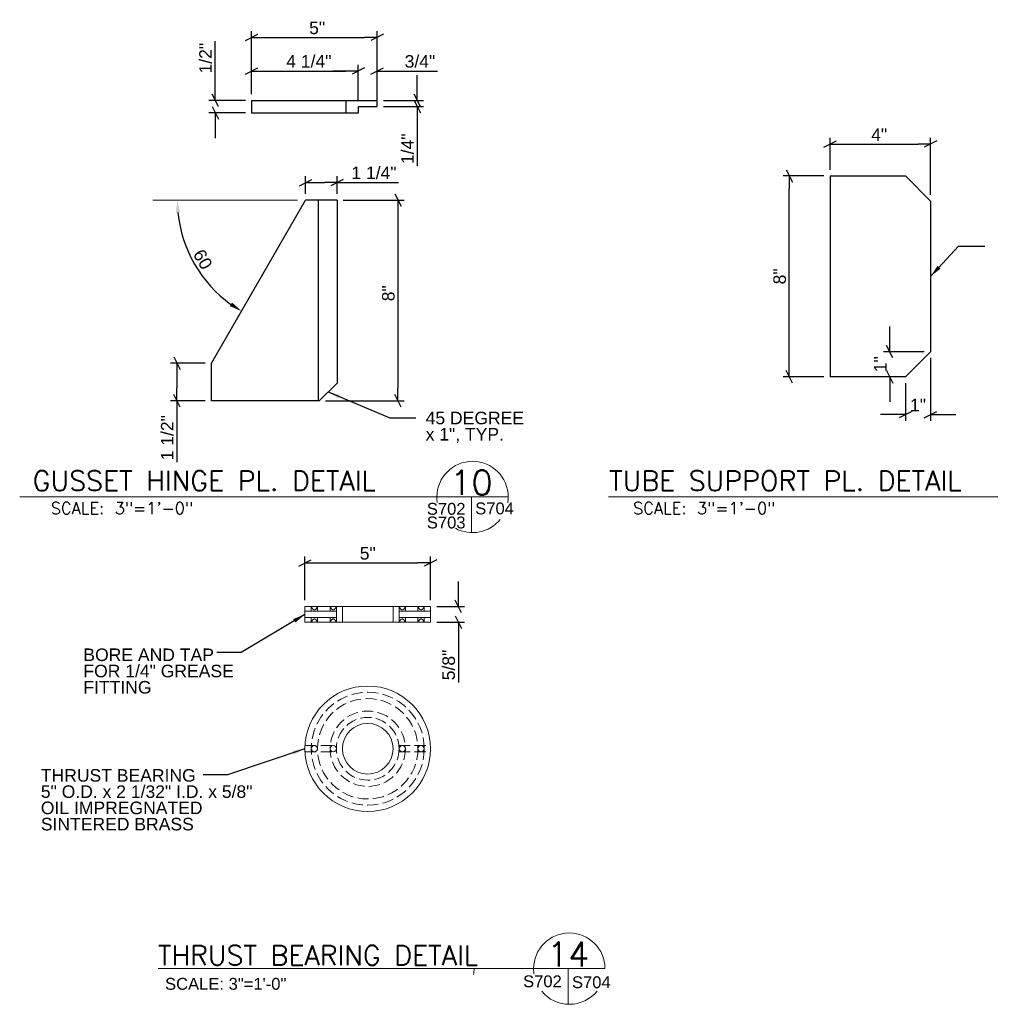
# Model space of a CAD drawing. Header units: inches. Extents: x 278 to 388, y 4 to 81.
# Tile 2 of 5: x 307 to 346, y 4 to 43. Entities that reach past the tile are written whole.
import ezdxf
from ezdxf.enums import TextEntityAlignment as Align

# ---------------------------------------------------------------- set-up
doc = ezdxf.new("R2010")
doc.units = ezdxf.units.IN
doc.header["$MEASUREMENT"] = 0
doc.linetypes.add('DGN Style 3', pattern=[0.621993, 0.444281, -0.177712])
for name, color, linetype, lineweight in [('G-ANN-TTLB', 7, 'Continuous', 0), ('G-ANNO-DIM', 1, 'Continuous', 0), ('G-ANNO-TEXT', 7, 'Continuous', 0), ('S-FSTN-MISC', 12, 'Continuous', 13), ('S-STIF-TRAN', 3, 'Continuous', 30)]:
    doc.layers.add(name, color=color, linetype=linetype, lineweight=lineweight)
doc.styles.add("3 1'-0", font='arial.ttf', dxfattribs={"height": 0.5})
doc.styles.get("Standard").update_dxf_attribs({"font": 'txt.shx'})
doc.styles.add('SUBTITLE 4.7625', font='romans.shx', dxfattribs={"width": 0.8, "height": 187.5})
doc.styles.add('TITLE20', font='simplex.shx', dxfattribs={"height": 5000})
doc.dimstyles.new("3 1'-0", dxfattribs={"dimtxt": 0.5, "dimasz": 0.5, "dimexe": 0.25, "dimexo": 0.25, "dimgap": 0.125, "dimtad": 1, "dimdec": 4, "dimzin": 7, "dimdsep": 46, "dimlunit": 4, "dimtxsty": "3 1'-0", "dimblk": '_Oblique_0.5', "dimcen": 0.09, "dimadec": 4, "dimazin": 3, "dimtfac": 1, "dimtdec": 4, "dimtofl": 0, "dimtmove": 0, "dimatfit": 3, "dimfxl": 1, "dimfrac": 2, "dimtolj": 1, "dimtzin": 7, "dimarcsym": 1})

# ---------------------------------------------------------------- blocks, each defined once
blk = doc.blocks.new('_Oblique_0.5')
at = {"color": 0, "linetype": 'ByBlock', "lineweight": -2}
for p, q in [((0, 0), (-1, 0)), ((0.5, 0.25), (-0.5, -0.25))]:
    blk.add_line(p, q, dxfattribs=at)
blk = doc.blocks.new('*D35')
at = {"layer": 'Defpoints', "color": 0, "lineweight": 0, "transparency": 16777216}
for p in [(320.488, 40.7), (316.238, 39.531), (320.488, 39.281)]:
    blk.add_point(p, dxfattribs=at)
at = {"layer": 'G-ANNO-DIM', "color": 0, "lineweight": -2, "transparency": 16777216}
for p, q in [((316.238, 39.781), (316.238, 40.95)), ((320.488, 39.531), (320.488, 40.95)), ((316.738, 40.7), (319.988, 40.7))]:
    blk.add_line(p, q, dxfattribs=at)
at = {"layer": 'G-ANNO-DIM', "color": 0, "lineweight": -2, "transparency": 16777216, "xscale": 0.5, "yscale": 0.5, "zscale": 0.5, "rotation": 180}
blk.add_blockref('_Oblique_0.5', (316.238, 40.7), dxfattribs=at)
at = {"layer": 'G-ANNO-DIM', "color": 0, "lineweight": -2, "transparency": 16777216, "xscale": 0.5, "yscale": 0.5, "zscale": 0.5}
blk.add_blockref('_Oblique_0.5', (320.488, 40.7), dxfattribs=at)
at = {"layer": 'G-ANNO-DIM', "color": 0, "transparency": 16777216, "insert": (318.516, 41.083), "char_height": 0.5, "attachment_point": 5, "style": "3 1'-0"}
blk.add_mtext('\\A1;4 1/4"', dxfattribs=at)
blk = doc.blocks.new('*D36')
at = {"layer": 'Defpoints', "color": 0, "lineweight": 0, "transparency": 16777216}
for p in [(321.238, 40.697), (320.488, 39.281), (321.238, 39.281)]:
    blk.add_point(p, dxfattribs=at)
at = {"layer": 'G-ANNO-DIM', "color": 0, "lineweight": -2, "transparency": 16777216}
for p, q in [((320.488, 39.531), (320.488, 40.947)), ((321.238, 39.531), (321.238, 40.947)), ((319.988, 40.697), (319.488, 40.697)), ((321.738, 40.697), (323.645, 40.697))]:
    blk.add_line(p, q, dxfattribs=at)
at = {"layer": 'G-ANNO-DIM', "color": 0, "lineweight": -2, "transparency": 16777216, "xscale": 0.5, "yscale": 0.5, "zscale": 0.5}
blk.add_blockref('_Oblique_0.5', (320.488, 40.697), dxfattribs=at)
at = {"layer": 'G-ANNO-DIM', "color": 0, "lineweight": -2, "transparency": 16777216, "xscale": 0.5, "yscale": 0.5, "zscale": 0.5, "rotation": 180}
blk.add_blockref('_Oblique_0.5', (321.238, 40.697), dxfattribs=at)
at = {"layer": 'G-ANNO-DIM', "color": 0, "transparency": 16777216, "insert": (322.942, 41.081), "char_height": 0.5, "attachment_point": 5, "style": "3 1'-0"}
blk.add_mtext('\\A1;3/4"', dxfattribs=at)
blk = doc.blocks.new('*D37')
at = {"layer": 'Defpoints', "color": 0, "lineweight": 0, "transparency": 16777216}
for p in [(314.789, 39.531), (316.238, 39.531), (316.238, 39.031)]:
    blk.add_point(p, dxfattribs=at)
at = {"layer": 'G-ANNO-DIM', "color": 0, "lineweight": -2, "transparency": 16777216}
for p, q in [((314.789, 40.031), (314.789, 41.891)), ((315.988, 39.531), (314.539, 39.531)), ((315.988, 39.031), (314.539, 39.031)), ((314.789, 38.531), (314.789, 38.031))]:
    blk.add_line(p, q, dxfattribs=at)
at = {"layer": 'G-ANNO-DIM', "color": 0, "lineweight": -2, "transparency": 16777216, "xscale": 0.5, "yscale": 0.5, "zscale": 0.5}
for p, rotation in [((314.789, 39.531), 270), ((314.789, 39.031), 90)]:
    blk.add_blockref('_Oblique_0.5', p, dxfattribs=dict(at, rotation=rotation))
at = {"layer": 'G-ANNO-DIM', "color": 0, "transparency": 16777216, "insert": (314.405, 41.211), "char_height": 0.5, "attachment_point": 5, "rotation": 90, "style": "3 1'-0"}
blk.add_mtext('\\A1;1/2"', dxfattribs=at)
blk = doc.blocks.new('*D38')
at = {"layer": 'Defpoints', "color": 0, "lineweight": 0, "transparency": 16777216}
for p in [(321.238, 39.531), (321.238, 39.281), (322.836, 39.281)]:
    blk.add_point(p, dxfattribs=at)
at = {"layer": 'G-ANNO-DIM', "color": 0, "lineweight": -2, "transparency": 16777216}
for p, q in [((322.836, 40.031), (322.836, 40.531)), ((321.488, 39.531), (323.086, 39.531)), ((321.488, 39.281), (323.086, 39.281)), ((322.836, 38.781), (322.836, 36.921))]:
    blk.add_line(p, q, dxfattribs=at)
at = {"layer": 'G-ANNO-DIM', "color": 0, "lineweight": -2, "transparency": 16777216, "xscale": 0.5, "yscale": 0.5, "zscale": 0.5}
for p, rotation in [((322.836, 39.531), 270), ((322.836, 39.281), 90)]:
    blk.add_blockref('_Oblique_0.5', p, dxfattribs=dict(at, rotation=rotation))
at = {"layer": 'G-ANNO-DIM', "color": 0, "transparency": 16777216, "insert": (322.452, 37.601), "char_height": 0.5, "attachment_point": 5, "rotation": 90, "style": "3 1'-0"}
blk.add_mtext('\\A1;1/4"', dxfattribs=at)
blk = doc.blocks.new('*D39')
at = {"layer": 'Defpoints', "color": 0, "lineweight": 0, "transparency": 16777216}
for p in [(321.238, 42.037), (316.238, 39.531), (321.238, 39.531)]:
    blk.add_point(p, dxfattribs=at)
at = {"layer": 'G-ANNO-DIM', "color": 0, "lineweight": -2, "transparency": 16777216}
for p, q in [((316.238, 39.781), (316.238, 42.287)), ((316.738, 42.037), (320.738, 42.037)), ((321.238, 39.781), (321.238, 42.287))]:
    blk.add_line(p, q, dxfattribs=at)
at = {"layer": 'G-ANNO-DIM', "color": 0, "lineweight": -2, "transparency": 16777216, "xscale": 0.5, "yscale": 0.5, "zscale": 0.5, "rotation": 180}
blk.add_blockref('_Oblique_0.5', (316.238, 42.037), dxfattribs=at)
at = {"layer": 'G-ANNO-DIM', "color": 0, "lineweight": -2, "transparency": 16777216, "xscale": 0.5, "yscale": 0.5, "zscale": 0.5}
blk.add_blockref('_Oblique_0.5', (321.238, 42.037), dxfattribs=at)
at = {"layer": 'G-ANNO-DIM', "color": 0, "transparency": 16777216, "insert": (318.847, 42.417), "char_height": 0.5, "attachment_point": 5, "style": "3 1'-0"}
blk.add_mtext('\\A1;5"', dxfattribs=at)
blk = doc.blocks.new('*D40')
at = {"layer": 'Defpoints', "color": 0, "lineweight": 0, "transparency": 16777216}
for p in [(319.639, 35.56), (318.932, 27.56), (322.065, 27.56)]:
    blk.add_point(p, dxfattribs=at)
at = {"layer": 'G-ANNO-DIM', "color": 0, "lineweight": -2, "transparency": 16777216}
for p, q in [((319.889, 35.56), (322.315, 35.56)), ((322.065, 35.06), (322.065, 28.06)), ((319.182, 27.56), (322.315, 27.56))]:
    blk.add_line(p, q, dxfattribs=at)
at = {"layer": 'G-ANNO-DIM', "color": 0, "lineweight": -2, "transparency": 16777216, "xscale": 0.5, "yscale": 0.5, "zscale": 0.5}
for p, rotation in [((322.065, 35.56), 90), ((322.065, 27.56), 270)]:
    blk.add_blockref('_Oblique_0.5', p, dxfattribs=dict(at, rotation=rotation))
at = {"layer": 'G-ANNO-DIM', "color": 0, "transparency": 16777216, "insert": (321.685, 31.844), "char_height": 0.5, "attachment_point": 5, "rotation": 90, "style": "3 1'-0"}
blk.add_mtext('\\A1;8"', dxfattribs=at)
blk = doc.blocks.new('*D41')
at = {"layer": 'Defpoints', "color": 0, "lineweight": 0, "transparency": 16777216}
for p in [(313.262, 29.06), (314.639, 29.06), (314.639, 27.56)]:
    blk.add_point(p, dxfattribs=at)
at = {"layer": 'G-ANNO-DIM', "color": 0, "lineweight": -2, "transparency": 16777216}
for p, q in [((314.389, 29.06), (313.012, 29.06)), ((313.262, 28.56), (313.262, 28.06)), ((314.389, 27.56), (313.012, 27.56)), ((313.262, 27.56), (313.262, 25.118))]:
    blk.add_line(p, q, dxfattribs=at)
at = {"layer": 'G-ANNO-DIM', "color": 0, "lineweight": -2, "transparency": 16777216, "xscale": 0.5, "yscale": 0.5, "zscale": 0.5}
for p, rotation in [((313.262, 29.06), 90), ((313.262, 27.56), 270)]:
    blk.add_blockref('_Oblique_0.5', p, dxfattribs=dict(at, rotation=rotation))
at = {"layer": 'G-ANNO-DIM', "color": 0, "transparency": 16777216, "insert": (312.879, 26.089), "char_height": 0.5, "attachment_point": 5, "rotation": 90, "style": "3 1'-0"}
blk.add_mtext('\\A1;1 1/2"', dxfattribs=at)
blk = doc.blocks.new('*D42')
at = {"layer": 'Defpoints', "color": 0, "lineweight": 0, "transparency": 16777216}
for p in [(318.389, 36.257), (318.389, 35.56), (319.639, 35.56)]:
    blk.add_point(p, dxfattribs=at)
at = {"layer": 'G-ANNO-DIM', "color": 0, "lineweight": -2, "transparency": 16777216}
for p, q in [((318.389, 35.81), (318.389, 36.507)), ((319.639, 35.81), (319.639, 36.507)), ((318.889, 36.257), (319.139, 36.257)), ((319.639, 36.257), (322.082, 36.257))]:
    blk.add_line(p, q, dxfattribs=at)
at = {"layer": 'G-ANNO-DIM', "color": 0, "lineweight": -2, "transparency": 16777216, "xscale": 0.5, "yscale": 0.5, "zscale": 0.5, "rotation": 180}
blk.add_blockref('_Oblique_0.5', (318.389, 36.257), dxfattribs=at)
at = {"layer": 'G-ANNO-DIM', "color": 0, "lineweight": -2, "transparency": 16777216, "xscale": 0.5, "yscale": 0.5, "zscale": 0.5}
blk.add_blockref('_Oblique_0.5', (319.639, 36.257), dxfattribs=at)
at = {"layer": 'G-ANNO-DIM', "color": 0, "transparency": 16777216, "insert": (321.11, 36.641), "char_height": 0.5, "attachment_point": 5, "style": "3 1'-0"}
blk.add_mtext('\\A1;1 1/4"', dxfattribs=at)
blk = doc.blocks.new('*D43')
at = {"layer": 'Defpoints', "color": 0, "lineweight": 0, "transparency": 16777216}
for p in [(312.903, 35.56), (318.389, 35.56), (313.587, 33.812), (314.639, 29.06)]:
    blk.add_point(p, dxfattribs=at)
at = {"layer": 'G-ANNO-DIM', "color": 0, "lineweight": -2, "transparency": 16777216}
blk.add_arc((318.389, 35.56), 5.11, 185.6085, 234.4098, dxfattribs=at)
at = {"layer": 'G-ANNO-DIM', "color": 0, "lineweight": 0, "transparency": 16777216}
for points in [[(313.22, 35.057), (313.387, 35.065), (313.279, 35.56)], [(315.46, 31.475), (315.37, 31.335), (315.835, 31.134)]]:
    blk.add_solid(points, dxfattribs=at)
at = {"layer": 'G-ANNO-DIM', "color": 0, "transparency": 16777216, "insert": (314.293, 33.195), "char_height": 0.5, "attachment_point": 5, "rotation": 300.0092, "style": "3 1'-0"}
blk.add_mtext('\\A1;60', dxfattribs=at)
blk = doc.blocks.new('*D55')
at = {"layer": 'Defpoints', "color": 0, "lineweight": 0, "transparency": 16777216}
for p in [(343.281, 37.787), (339.281, 36.518), (343.281, 35.518)]:
    blk.add_point(p, dxfattribs=at)
at = {"layer": 'G-ANNO-DIM', "color": 0, "lineweight": -2, "transparency": 16777216}
for p, q in [((339.281, 36.768), (339.281, 38.037)), ((339.781, 37.787), (342.781, 37.787)), ((343.281, 35.768), (343.281, 38.037))]:
    blk.add_line(p, q, dxfattribs=at)
at = {"layer": 'G-ANNO-DIM', "color": 0, "lineweight": -2, "transparency": 16777216, "xscale": 0.5, "yscale": 0.5, "zscale": 0.5, "rotation": 180}
blk.add_blockref('_Oblique_0.5', (339.281, 37.787), dxfattribs=at)
at = {"layer": 'G-ANNO-DIM', "color": 0, "lineweight": -2, "transparency": 16777216, "xscale": 0.5, "yscale": 0.5, "zscale": 0.5}
blk.add_blockref('_Oblique_0.5', (343.281, 37.787), dxfattribs=at)
at = {"layer": 'G-ANNO-DIM', "color": 0, "transparency": 16777216, "insert": (341.234, 38.162), "char_height": 0.5, "attachment_point": 5, "style": "3 1'-0"}
blk.add_mtext('\\A1;4"', dxfattribs=at)
blk = doc.blocks.new('*D56')
at = {"layer": 'Defpoints', "color": 0, "lineweight": 0, "transparency": 16777216}
for p in [(343.281, 29.518), (342.281, 28.518), (343.281, 27.014)]:
    blk.add_point(p, dxfattribs=at)
at = {"layer": 'G-ANNO-DIM', "color": 0, "lineweight": -2, "transparency": 16777216}
for p, q in [((343.281, 29.268), (343.281, 26.764)), ((342.281, 28.268), (342.281, 26.764)), ((341.781, 27.014), (341.281, 27.014)), ((343.781, 27.014), (344.281, 27.014))]:
    blk.add_line(p, q, dxfattribs=at)
at = {"layer": 'G-ANNO-DIM', "color": 0, "lineweight": -2, "transparency": 16777216, "xscale": 0.5, "yscale": 0.5, "zscale": 0.5}
blk.add_blockref('_Oblique_0.5', (342.281, 27.014), dxfattribs=at)
at = {"layer": 'G-ANNO-DIM', "color": 0, "lineweight": -2, "transparency": 16777216, "xscale": 0.5, "yscale": 0.5, "zscale": 0.5, "rotation": 180}
blk.add_blockref('_Oblique_0.5', (343.281, 27.014), dxfattribs=at)
at = {"layer": 'G-ANNO-DIM', "color": 0, "transparency": 16777216, "insert": (342.781, 27.39), "char_height": 0.5, "attachment_point": 5, "style": "3 1'-0"}
blk.add_mtext('\\A1;1"', dxfattribs=at)
blk = doc.blocks.new('*D57')
at = {"layer": 'Defpoints', "color": 0, "lineweight": 0, "transparency": 16777216}
for p in [(341.654, 29.518), (343.281, 29.518), (342.281, 28.518)]:
    blk.add_point(p, dxfattribs=at)
at = {"layer": 'G-ANNO-DIM', "color": 0, "lineweight": -2, "transparency": 16777216}
for p, q in [((341.654, 30.018), (341.654, 30.518)), ((343.031, 29.518), (341.404, 29.518)), ((342.031, 28.518), (341.404, 28.518)), ((341.654, 28.018), (341.654, 27.518))]:
    blk.add_line(p, q, dxfattribs=at)
at = {"layer": 'G-ANNO-DIM', "color": 0, "lineweight": -2, "transparency": 16777216, "xscale": 0.5, "yscale": 0.5, "zscale": 0.5}
for p, rotation in [((341.654, 29.518), 270), ((341.654, 28.518), 90)]:
    blk.add_blockref('_Oblique_0.5', p, dxfattribs=dict(at, rotation=rotation))
at = {"layer": 'G-ANNO-DIM', "color": 0, "transparency": 16777216, "insert": (341.278, 29.018), "char_height": 0.5, "attachment_point": 5, "rotation": 90, "style": "3 1'-0"}
blk.add_mtext('\\A1;1"', dxfattribs=at)
blk = doc.blocks.new('*D58')
at = {"layer": 'Defpoints', "color": 0, "lineweight": 0, "transparency": 16777216}
for p in [(337.654, 36.518), (339.281, 36.518), (339.281, 28.518)]:
    blk.add_point(p, dxfattribs=at)
at = {"layer": 'G-ANNO-DIM', "color": 0, "lineweight": -2, "transparency": 16777216}
for p, q in [((339.031, 36.518), (337.404, 36.518)), ((337.654, 29.018), (337.654, 36.018)), ((339.031, 28.518), (337.404, 28.518))]:
    blk.add_line(p, q, dxfattribs=at)
at = {"layer": 'G-ANNO-DIM', "color": 0, "lineweight": -2, "transparency": 16777216, "xscale": 0.5, "yscale": 0.5, "zscale": 0.5}
for p, rotation in [((337.654, 36.518), 90), ((337.654, 28.518), 270)]:
    blk.add_blockref('_Oblique_0.5', p, dxfattribs=dict(at, rotation=rotation))
at = {"layer": 'G-ANNO-DIM', "color": 0, "transparency": 16777216, "insert": (337.273, 32.518), "char_height": 0.5, "attachment_point": 5, "rotation": 90, "style": "3 1'-0"}
blk.add_mtext('\\A1;8"', dxfattribs=at)
blk = doc.blocks.new('*D71')
at = {"layer": 'Defpoints', "color": 0, "lineweight": 0, "transparency": 16777216}
for p in [(323.363, 21.103), (318.363, 19.364), (323.363, 19.364)]:
    blk.add_point(p, dxfattribs=at)
at = {"layer": 'G-ANNO-DIM', "color": 0, "lineweight": -2, "transparency": 16777216}
for p, q in [((318.363, 19.614), (318.363, 21.353)), ((323.363, 19.614), (323.363, 21.353)), ((318.863, 21.103), (322.863, 21.103))]:
    blk.add_line(p, q, dxfattribs=at)
at = {"layer": 'G-ANNO-DIM', "color": 0, "lineweight": -2, "transparency": 16777216, "xscale": 0.5, "yscale": 0.5, "zscale": 0.5, "rotation": 180}
blk.add_blockref('_Oblique_0.5', (318.363, 21.103), dxfattribs=at)
at = {"layer": 'G-ANNO-DIM', "color": 0, "lineweight": -2, "transparency": 16777216, "xscale": 0.5, "yscale": 0.5, "zscale": 0.5}
blk.add_blockref('_Oblique_0.5', (323.363, 21.103), dxfattribs=at)
at = {"layer": 'G-ANNO-DIM', "color": 0, "transparency": 16777216, "insert": (320.863, 21.482), "char_height": 0.5, "attachment_point": 5, "style": "3 1'-0"}
blk.add_mtext('\\A1;5"', dxfattribs=at)
blk = doc.blocks.new('*D72')
at = {"layer": 'Defpoints', "color": 0, "lineweight": 0, "transparency": 16777216}
for p in [(323.363, 19.364), (323.363, 18.739), (324.472, 18.739)]:
    blk.add_point(p, dxfattribs=at)
at = {"layer": 'G-ANNO-DIM', "color": 0, "lineweight": -2, "transparency": 16777216}
for p, q in [((324.472, 19.864), (324.472, 20.364)), ((323.613, 19.364), (324.722, 19.364)), ((323.613, 18.739), (324.722, 18.739)), ((324.472, 18.239), (324.472, 16.332))]:
    blk.add_line(p, q, dxfattribs=at)
at = {"layer": 'G-ANNO-DIM', "color": 0, "lineweight": -2, "transparency": 16777216, "xscale": 0.5, "yscale": 0.5, "zscale": 0.5}
for p, rotation in [((324.472, 19.364), 270), ((324.472, 18.739), 90)]:
    blk.add_blockref('_Oblique_0.5', p, dxfattribs=dict(at, rotation=rotation))
at = {"layer": 'G-ANNO-DIM', "color": 0, "transparency": 16777216, "insert": (324.089, 17.036), "char_height": 0.5, "attachment_point": 5, "rotation": 90, "style": "3 1'-0"}
blk.add_mtext('\\A1;5/8"', dxfattribs=at)

msp = doc.modelspace()

# ---------------------------------------------------------------- linework, layer by layer
at = {"layer": 'G-ANN-TTLB', "color": 7, "linetype": 'Continuous', "lineweight": 13}
for p, q in [((306.99999, 23.73003), (326.45888, 23.73003)), ((330.45102, 23.73003), (349.65019, 23.73003)), ((312.51669, 4.93879, -0.00003), (330.31215, 4.93879, -0.00003))]:
    msp.add_line(p, q, dxfattribs=at)
at = {"layer": 'G-ANN-TTLB', "color": 7, "linetype": 'Continuous', "lineweight": 0}
for centre, radius, start, end in [((325.03806, 23.73003), 1.42081, 0, 180), ((325.03806, 23.73003), 1.42106, 180, 188.869165), ((325.03806, 23.73003), 1.42106, 350.56955, 0), ((325.03806, 23.73003), 1.42106, 241.296296, 321.024531), ((328.89134, 4.93879, -0.00003), 1.42081, 0, 180), ((323.67878, 4.93879, -0.00003), 1.42106, 350.56955, 0), ((328.89134, 4.93879, -0.00001), 1.42106, 180, 188.869165), ((328.89134, 4.93879, -0.00003), 1.42106, 219.273757, 321.024531)]:
    msp.add_arc(centre, radius, start, end, dxfattribs=at)
at = {"layer": 'G-ANNO-DIM'}
msp.add_line((318.06543, 35.56041), (312.30216, 35.56041), dxfattribs=at)
at = {"layer": 'G-ANNO-TEXT'}
for p, q in [((324.99429, 23.73003), (324.99429, 22.30964)), ((318.61293, 19.1769, -0.00001), (318.61293, 19.3644, -0.00001)), ((318.86293, 19.1769, -0.00001), (318.86293, 19.3644, -0.00001)), ((319.36293, 19.1769, -0.00001), (319.36293, 19.3644, -0.00001)), ((319.61293, 18.7394, -0.00001), (319.61293, 19.3644, -0.00001)), ((319.85543, 18.7394, -0.00001), (319.85543, 19.3644, -0.00001)), ((321.87043, 18.7394, -0.00001), (321.87043, 19.3644, -0.00001)), ((322.11293, 18.7394, -0.00001), (322.11293, 19.3644, -0.00001)), ((322.36293, 19.1769, -0.00001), (322.36293, 19.3644, -0.00001)), ((322.86293, 19.1769, -0.00001), (322.86293, 19.3644, -0.00001)), ((323.11293, 19.1769, -0.00001), (323.11293, 19.3644, -0.00001)), ((319.61293, 19.1769, -0.00001), (318.36293, 19.1769, -0.00001)), ((319.61293, 18.9269, -0.00001), (318.36293, 18.9269, -0.00001)), ((318.61293, 18.7394, -0.00001), (318.61293, 18.9269, -0.00001)), ((318.86293, 18.7394, -0.00001), (318.86293, 18.9269, -0.00001)), ((319.36293, 18.7394, -0.00001), (319.36293, 18.9269, -0.00001)), ((322.11293, 19.1769, -0.00001), (323.36293, 19.1769, -0.00001)), ((322.11293, 18.9269, -0.00001), (323.36293, 18.9269, -0.00001)), ((322.36293, 18.7394, -0.00001), (322.36293, 18.9269, -0.00001)), ((322.86293, 18.7394, -0.00001), (322.86293, 18.9269, -0.00001)), ((323.11293, 18.7394, -0.00001), (323.11293, 18.9269, -0.00001)), ((328.84756, 4.93879, -0.00003), (328.84756, 3.5184, -0.00003))]:
    msp.add_line(p, q, dxfattribs=at)
at = {"layer": 'G-ANNO-TEXT', "linetype": 'DGN Style 3'}
for p, q in [((318.36606, 13.82347, -0.00001), (319.6192, 13.82347, -0.00001)), ((322.10667, 13.82347, -0.00001), (323.35981, 13.82347, -0.00001)), ((318.36606, 13.57347, -0.00001), (319.6192, 13.57347, -0.00001)), ((322.10667, 13.57347, -0.00001), (323.35981, 13.57347, -0.00001))]:
    msp.add_line(p, q, dxfattribs=at)
for radius in [2.25, 2, 1.5, 1.25]:
    msp.add_circle((320.86293, 13.69847, -0.00001), radius, dxfattribs=at)
at = {"layer": 'G-ANNO-TEXT'}
for centre in [(318.73793, 13.69847, -0.00001), (319.48793, 13.69847, -0.00001), (322.23793, 13.69847, -0.00001), (322.98793, 13.69847, -0.00001)]:
    msp.add_circle(centre, 0.125, dxfattribs=at)
for points in [[(318.86293, 19.3644, -0.00001), (318.73793, 19.10007, -0.00001), (318.61293, 19.3644, -0.00001)], [(319.61293, 19.3644, -0.00001), (319.48793, 19.10007, -0.00001), (319.36293, 19.3644, -0.00001)], [(322.11293, 19.3644, -0.00001), (322.23793, 19.10007, -0.00001), (322.36293, 19.3644, -0.00001)], [(322.86293, 19.3644, -0.00001), (322.98793, 19.10007, -0.00001), (323.11293, 19.3644, -0.00001)], [(318.86293, 18.7394, -0.00001), (318.73793, 19.00373, -0.00001), (318.61293, 18.7394, -0.00001)], [(319.61293, 18.7394, -0.00001), (319.48793, 19.00373, -0.00001), (319.36293, 18.7394, -0.00001)], [(322.11293, 18.7394, -0.00001), (322.23793, 19.00373, -0.00001), (322.36293, 18.7394, -0.00001)], [(322.86293, 18.7394, -0.00001), (322.98793, 19.00373, -0.00001), (323.11293, 18.7394, -0.00001)]]:
    msp.add_open_spline(points, degree=2, dxfattribs=at)
at = {"layer": 'S-FSTN-MISC'}
for radius in [2.5, 1.0075]:
    msp.add_circle((320.86293, 13.69847, -0.00001), radius, dxfattribs=at)
msp.add_3dface([(318.36293, 19.3644, -0.00001), (318.36293, 18.7394, -0.00001), (323.36293, 18.7394, -0.00001), (323.36293, 19.3644, -0.00001)], dxfattribs=at)
at = {"layer": 'S-STIF-TRAN'}
for p, q in [((316.23839, 39.53085), (321.23839, 39.53085)), ((316.23839, 39.53085), (316.23839, 39.03085)), ((319.98839, 39.53085), (319.98839, 39.03085)), ((320.48839, 39.03085), (320.48839, 39.28085)), ((316.23839, 39.03085), (320.48839, 39.03085)), ((339.28055, 36.51758), (342.28055, 36.51758)), ((339.28055, 36.51758), (339.28055, 28.51758)), ((342.28055, 36.51758), (343.28055, 35.51758)), ((314.63892, 29.06041), (318.38892, 35.56041)), ((319.63892, 35.56041), (318.38892, 35.56041)), ((318.88892, 35.56041), (318.88892, 27.56041)), ((319.63892, 35.56041), (319.63892, 28.26752)), ((343.28055, 35.51758), (343.28055, 29.51758)), ((343.28055, 29.51758), (342.28055, 28.51758)), ((314.63892, 27.56041), (314.63892, 29.06041)), ((318.93181, 27.56041), (319.63892, 28.26752)), ((342.28055, 28.51758), (339.28055, 28.51758)), ((318.93181, 27.56041), (314.63892, 27.56041))]:
    msp.add_line(p, q, dxfattribs=at)
at = {"layer": 'S-STIF-TRAN', "flags": 128}
msp.add_lwpolyline([(320.48839, 39.28085), (321.23839, 39.28085), (321.23839, 39.53085)], dxfattribs=at)

# ---------------------------------------------------------------- texts
at = {"layer": 'G-ANN-TTLB', "color": 7, "linetype": 'Continuous', "lineweight": 13, "style": 'SUBTITLE 4.7625'}
for s, p in [('GUSSET HINGE PL. DETAIL', (307.51786, 23.98262)), ('TUBE SUPPORT PL. DETAIL', (330.47613, 23.98262)), ('THRUST BEARING DETAIL', (312.50418, 5.07535, -0.00003))]:
    msp.add_text(s, height=0.7874016, dxfattribs=at).set_placement(p)
at = {"layer": 'G-ANN-TTLB', "color": 7, "linetype": 'Continuous', "lineweight": 0, "style": 'TITLE20'}
for s, p in [('10', (324.99429, 24.30144)), ('14', (328.84756, 5.51021, -0.00003))]:
    msp.add_text(s, height=0.984252, dxfattribs=at).set_placement(p, align=Align.MIDDLE_CENTER)
at = {"layer": 'G-ANN-TTLB', "color": 7, "linetype": 'Continuous', "lineweight": 0}
for p in [(311.07211, 23.04701), (334.26342, 23.04701)]:
    msp.add_text('SCALE: 3"=1\'-0"', height=0.4724409, dxfattribs=at).set_placement(p, align=Align.CENTER)
at = {"layer": 'G-ANN-TTLB', "color": 7, "linetype": 'Continuous', "lineweight": 0, "char_height": 0.472441, "attachment_point": 8, "style": 'TITLE20'}
for s, insert, line_spacing_factor in [('\\fArial|b0|i0|c00|p39;S702\\PS703', (323.98792, 22.47011), 0.69144), ('\\fArial|b0|i0|c00|p39;S704', (325.91462, 23.03077), 0.72), ('\\fArial|b0|i0|c00|p39;S702', (327.82136, 4.19098, -0.00003), 0.72), ('\\fArial|b0|i0|c00|p39;S704', (329.76789, 4.15478, -0.00003), 0.72)]:
    msp.add_mtext(s, dxfattribs=dict(at, insert=insert, line_spacing_factor=line_spacing_factor))
at = {"layer": 'G-ANN-TTLB', "color": 7, "linetype": 'Continuous', "lineweight": 0, "insert": (315.20512, 4.09079, -0.00003), "char_height": 0.4724409, "attachment_point": 8, "line_spacing_factor": 0.72}
msp.add_mtext('\\fArial|b0|i0|c00|p39;SCALE: 3"=1\'-0"', dxfattribs=at)
at = {"layer": 'G-ANNO-TEXT', "color": 7, "char_height": 0.5, "attachment_point": 1, "line_spacing_factor": 0.776524, "style": "3 1'-0"}
for s, insert in [('45 DEGREE\\Px 1", TYP.', (323.16922, 27.12585)), ('BORE AND TAP\\PFOR 1/4" GREASE\\PFITTING', (309.53671, 17.69324, -0.00003)), ('THRUST BEARING\\P5" O.D. x 2 1/32" I.D. x 5/8"\\POIL IMPREGNATED\\PSINTERED BRASS', (307.84176, 12.88812, -0.00003))]:
    msp.add_mtext(s, dxfattribs=dict(at, insert=insert))

# ---------------------------------------------------------------- dimensions: what is measured, and where the dimension line sits
at = {"layer": 'G-ANNO-DIM'}
for base, p1, p2, picture, middle in [((321.23839, 42.03731), (316.23839, 39.53085), (321.23839, 39.53085), '*D39', (318.84726, 42.03731)), ((320.48839, 40.69964), (316.23839, 39.53085), (320.48839, 39.28085), '*D35', (318.51626, 40.69964)), ((321.23839, 40.69681), (320.48839, 39.28085), (321.23839, 39.28085), '*D36', (322.94184, 40.69681)), ((343.28055, 37.78678), (339.28055, 36.51758), (343.28055, 35.51758), '*D55', (341.2342, 37.78678)), ((343.28055, 27.01379), (342.28055, 28.51758), (343.28055, 29.51758), '*D56', (342.78055, 27.01379))]:
    dim = msp.add_linear_dim(base=base, p1=p1, p2=p2, dimstyle="3 1'-0", dxfattribs=at)
    dim.commit()
    dim.dimension.update_dxf_attribs({"geometry": picture, "text_midpoint": middle, "dimtype": 160})
for base, p1, p2, angle, picture, middle in [((314.78873, 39.53085), (316.23839, 39.03085), (316.23839, 39.53085), 90, '*D37', (314.78873, 41.21093)), ((322.83551, 39.28085), (321.23839, 39.53085), (321.23839, 39.28085), 270, '*D38', (322.83551, 37.60077)), ((318.38892, 36.25729), (319.63892, 35.56041), (318.38892, 35.56041), 180, '*D42', (321.11027, 36.25729)), ((322.06533, 27.56041), (319.63892, 35.56041), (318.93181, 27.56041), 270, '*D40', (322.06533, 31.84392)), ((341.65399, 29.51758), (342.28055, 28.51758), (343.28055, 29.51758), 90, '*D57', (341.65399, 29.01758)), ((313.26204, 29.06041), (314.63892, 27.56041), (314.63892, 29.06041), 90, '*D41', (313.26204, 26.08906)), ((324.47232, 18.7394, -0.00001), (323.36293, 19.3644, -0.00001), (323.36293, 18.7394, -0.00001), 270, '*D72', (324.47232, 17.03578, -0.00001))]:
    dim = msp.add_linear_dim(base=base, p1=p1, p2=p2, angle=angle, dimstyle="3 1'-0", dxfattribs=at)
    dim.commit()
    dim.dimension.update_dxf_attribs({"geometry": picture, "text_midpoint": middle, "dimtype": 160})
dim = msp.add_linear_dim(base=(337.65351, 36.51758), p1=(339.28055, 28.51758), p2=(339.28055, 36.51758), angle=90, dimstyle="3 1'-0", dxfattribs=at)
dim.commit()
dim.dimension.update_dxf_attribs({"geometry": '*D58', "text_midpoint": (337.27322, 32.51758)})
dim = msp.add_angular_dim_3p(base=(313.58733, 33.81219), center=(318.38892, 35.56041), p1=(312.90298, 35.56041), p2=(314.63892, 29.06041), text='60', dimstyle="3 1'-0", override={"dimse1": 1, "dimse2": 1}, dxfattribs=at)
dim.commit()
dim.dimension.update_dxf_attribs({"geometry": '*D43', "text_midpoint": (314.29329, 33.19493)})
dim = msp.add_linear_dim(base=(323.36293, 21.10253, -0.00001), p1=(318.36293, 19.3644, -0.00001), p2=(323.36293, 19.3644, -0.00001), dimstyle="3 1'-0", dxfattribs=at)
dim.commit()
dim.dimension.update_dxf_attribs({"geometry": '*D71', "text_midpoint": (320.86293, 21.4818, -0.00001)})

# ---------------------------------------------------------------- leaders
at = {"layer": 'G-ANNO-TEXT'}
for points in [[(343.28055, 32.51758), (344.39649, 33.71545), (345.43681, 33.71545)], [(319.28537, 27.91397), (321.74199, 26.87772), (322.78231, 26.87772)], [(318.36293, 19.0519, -0.00003), (315.81989, 17.52796, -0.00003), (314.85249, 17.52796, -0.00003)], [(318.36293, 13.69847, -0.00003), (315.27039, 12.66256, -0.00003), (314.303, 12.66256, -0.00003)]]:
    msp.add_leader(points, dimstyle="3 1'-0", override={"dimgap": 0.5}, dxfattribs=at)

doc.saveas('drawing.dxf')
